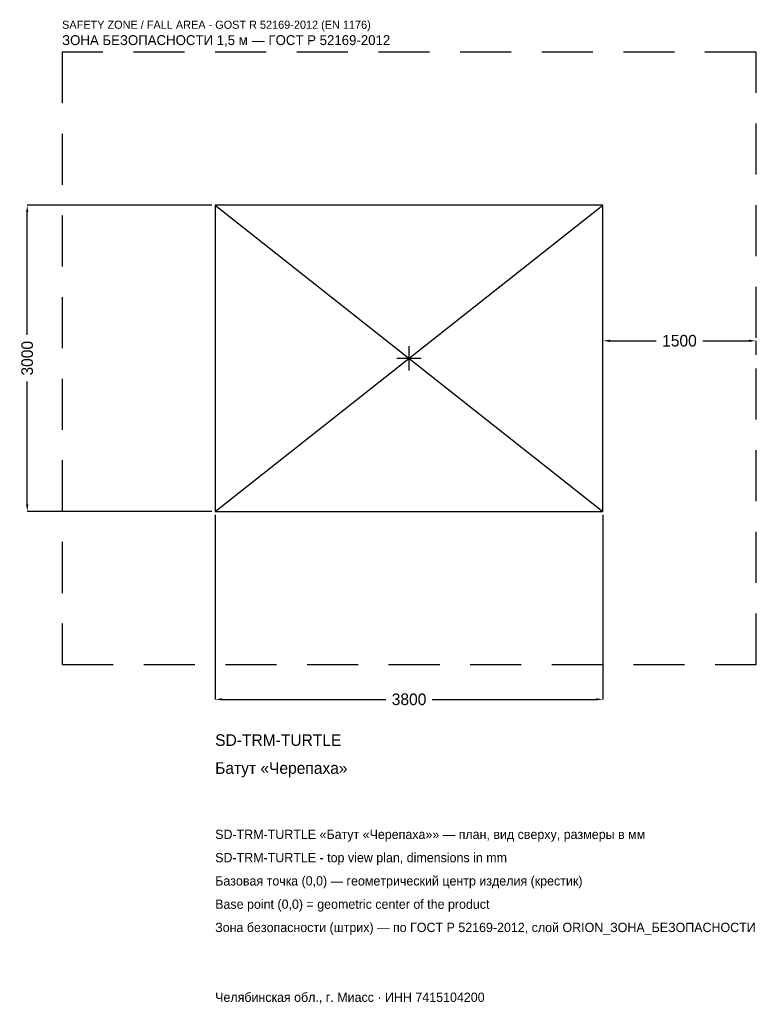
# Model space of a CAD drawing. Header units: metres. Extents: x -3816 to 3472, y -6330 to 3317.
import ezdxf

# ---------------------------------------------------------------- set-up
doc = ezdxf.new("R2010")
doc.units = ezdxf.units.M
doc.linetypes.add('DASHED', pattern=[800, 500, -300])
for name, color, linetype in [('ЗСК_ДАННЫЕ', 3, 'Continuous'), ('ЗСК_ЗОНА_БЕЗОПАСНОСТИ', 1, 'Continuous'), ('ЗСК_КОНТУР', 7, 'Continuous'), ('ЗСК_РАЗМЕРЫ', 8, 'Continuous')]:
    doc.layers.add(name, color=color, linetype=linetype)
doc.dimstyles.new('ORION', dxfattribs={"dimtxt": 114, "dimasz": 68.4, "dimexe": 1.25, "dimexo": 34.2, "dimtad": 1, "dimdec": 0, "dimcen": 2.5, "dimazin": 3, "dimtfac": 1, "dimtmove": 0, "dimatfit": 3})

# ---------------------------------------------------------------- blocks, each defined once
blk = doc.blocks.new('_CLOSEDFILLED')
at = {"color": 0, "linetype": 'BYBLOCK'}
blk.add_solid([(-1, 0.16), (0, 0), (-1, -0.16)], dxfattribs=at)
blk = doc.blocks.new('*D1')
for p, q in [((-1900, -1534.2), (-1900, -3342)), ((1900, -1534.2), (1900, -3342)), ((-1831.6, -3342), (-228, -3342)), ((228, -3342), (1831.6, -3342))]:
    blk.add_line(p, q)
at = {"layer": 'Defpoints'}
for p in [(-1900, -1500), (1900, -1500), (-1900, -3342)]:
    blk.add_point(p, dxfattribs=at)
at = {"layer": 'ЗСК_РАЗМЕРЫ', "xscale": 68.39999999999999, "yscale": 68.39999999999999, "rotation": 180}
blk.add_blockref('_CLOSEDFILLED', (-1900, -3342), dxfattribs=at)
at = {"layer": 'ЗСК_РАЗМЕРЫ', "xscale": 68.39999999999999, "yscale": 68.39999999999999}
blk.add_blockref('_CLOSEDFILLED', (1900, -3342), dxfattribs=at)
at = {"layer": 'ЗСК_РАЗМЕРЫ', "insert": (0, -3342), "char_height": 114, "attachment_point": 5}
blk.add_mtext('3800', dxfattribs=at)
blk = doc.blocks.new('*D2')
for p, q in [((-1934.2, 1500), (-3742, 1500)), ((-3742, 228), (-3742, 1431.6)), ((-3742, -1431.6), (-3742, -228)), ((-1934.2, -1500), (-3742, -1500))]:
    blk.add_line(p, q)
at = {"layer": 'Defpoints'}
for p in [(-1900, 1500), (-3742, -1500), (-1900, -1500)]:
    blk.add_point(p, dxfattribs=at)
at = {"layer": 'ЗСК_РАЗМЕРЫ', "xscale": 68.39999999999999, "yscale": 68.39999999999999}
for p, rotation in [((-3742, 1500), 90), ((-3742, -1500), 270)]:
    blk.add_blockref('_CLOSEDFILLED', p, dxfattribs=dict(at, rotation=rotation))
at = {"layer": 'ЗСК_РАЗМЕРЫ', "insert": (-3742, 0), "char_height": 114, "attachment_point": 5, "rotation": 90}
blk.add_mtext('3000', dxfattribs=at)
blk = doc.blocks.new('*D3')
for p, q in [((1900, 34.2), (1900, 171)), ((1968.4, 171), (2422, 171)), ((2878, 171), (3331.6, 171)), ((3400, 34.2), (3400, 171))]:
    blk.add_line(p, q)
at = {"layer": 'Defpoints'}
for p in [(1900, 171), (1900, 0), (3400, 0)]:
    blk.add_point(p, dxfattribs=at)
at = {"layer": 'ЗСК_РАЗМЕРЫ', "xscale": 68.39999999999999, "yscale": 68.39999999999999, "rotation": 180}
blk.add_blockref('_CLOSEDFILLED', (1900, 171), dxfattribs=at)
at = {"layer": 'ЗСК_РАЗМЕРЫ', "xscale": 68.39999999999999, "yscale": 68.39999999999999}
blk.add_blockref('_CLOSEDFILLED', (3400, 171), dxfattribs=at)
at = {"layer": 'ЗСК_РАЗМЕРЫ', "insert": (2650, 171), "char_height": 114, "attachment_point": 5}
blk.add_mtext('1500', dxfattribs=at)
blk = doc.blocks.new('ОРИОН SD-TRM-TURTLE Батут Черепаха')
at = {"layer": 'ЗСК_ЗОНА_БЕЗОПАСНОСТИ', "linetype": 'DASHED'}
blk.add_lwpolyline([(-3400, -3000), (3400, -3000), (3400, 3000), (-3400, 3000)], close=True, dxfattribs=at)
at = {"layer": 'ЗСК_КОНТУР'}
for p, q in [((-1900, -1500), (1900, 1500)), ((-1900, 1500), (1900, -1500))]:
    blk.add_line(p, q, dxfattribs=at)
blk.add_lwpolyline([(-1900, -1500), (1900, -1500), (1900, 1500), (-1900, 1500)], close=True, dxfattribs=at)
at = {"layer": 'ЗСК_РАЗМЕРЫ'}
for p, q in [((0, -120), (0, 120)), ((-120, 0), (120, 0))]:
    blk.add_line(p, q, dxfattribs=at)
at = {"layer": 'ЗСК_ДАННЫЕ'}
for tag, p in [('АРТИКУЛ', (-1900, -3798)), ('НАИМЕНОВАНИЕ', (-1900, -4071.6))]:
    blk.add_attdef(tag, p, '', height=114, dxfattribs=at)
at = {"layer": 'ЗСК_ДАННЫЕ', "flags": 1}
for tag, p in [('ПРОИЗВОДИТЕЛЬ', (-1900, -4345.2)), ('ТЕЛЕФОН', (-1900, -4618.8)), ('САЙТ', (-1900, -5166)), ('АДРЕС', (-1900, -5439.6)), ('РЕКВИЗИТЫ', (-1900, -5713.2)), ('ГАБАРИТЫ', (-1900, -5986.8)), ('ЗОНА_БЕЗОПАСНОСТИ', (-1900, -6260.4))]:
    blk.add_attdef(tag, p, '', height=114, dxfattribs=at)
at = {"layer": 'ЗСК_ЗОНА_БЕЗОПАСНОСТИ', "color": 1}
for s, height, p in [('SAFETY ZONE / FALL AREA - GOST R 52169-2012 (EN 1176)', 79.8, (-3400, 3228)), ('ЗОНА БЕЗОПАСНОСТИ 1,5 м — ГОСТ Р 52169-2012', 96.9, (-3400, 3068.4))]:
    blk.add_text(s, height=height, dxfattribs=at).set_placement(p)
at = {"layer": 'ЗСК_РАЗМЕРЫ'}
dim = blk.add_linear_dim(base=(-3742, -1500), p1=(-1900, -1500), p2=(-1900, 1500), angle=90, dimstyle='ORION', dxfattribs=at)
dim.commit()
dim.dimension.update_dxf_attribs({"geometry": '*D2', "text_midpoint": (-3742, 0)})
for base, p1, p2, picture, middle in [((1900, 171), (1900, 0), (3400, 0), '*D3', (2650, 171)), ((-1900, -3342), (-1900, -1500), (1900, -1500), '*D1', (0, -3342))]:
    dim = blk.add_linear_dim(base=base, p1=p1, p2=p2, dimstyle='ORION', dxfattribs=at)
    dim.commit()
    dim.dimension.update_dxf_attribs({"geometry": picture, "text_midpoint": middle})

msp = doc.modelspace()

# ---------------------------------------------------------------- block references
msp.add_blockref('ОРИОН SD-TRM-TURTLE Батут Черепаха', (0, 0)).add_auto_attribs({'АРТИКУЛ': 'SD-TRM-TURTLE', 'НАИМЕНОВАНИЕ': 'Батут «Черепаха»'})

# ---------------------------------------------------------------- texts
at = {"layer": 'ЗСК_ДАННЫЕ', "color": 3}
for s, p in [('SD-TRM-TURTLE «Батут «Черепаха»» — план, вид сверху, размеры в мм', (-1900, -4710)), ('SD-TRM-TURTLE - top view plan, dimensions in mm', (-1900, -4938)), ('Челябинская обл., г. Миасс · ИНН 7415104200', (-1900, -6306))]:
    msp.add_text(s, height=91.2, dxfattribs=at).set_placement(p)
at = {"layer": 'ЗСК_ДАННЫЕ', "color": 7}
for s, p in [('Базовая точка (0,0) — геометрический центр изделия (крестик)', (-1900, -5166)), ('Base point (0,0) = geometric center of the product', (-1900, -5394))]:
    msp.add_text(s, height=91.2, dxfattribs=at).set_placement(p)
at = {"layer": 'ЗСК_ДАННЫЕ', "color": 1}
msp.add_text('Зона безопасности (штрих) — по ГОСТ Р 52169-2012, слой ORION_ЗОНА_БЕЗОПАСНОСТИ', height=91.2, dxfattribs=at).set_placement((-1900, -5622))

doc.saveas('drawing.dxf')
